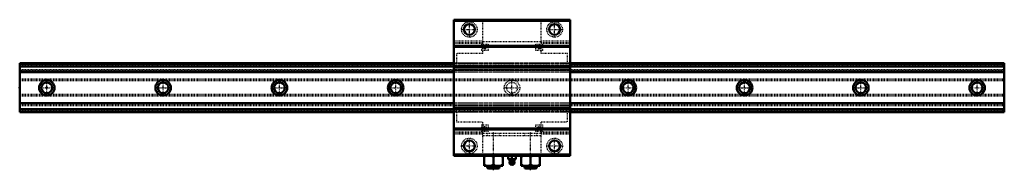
# Model space of a CAD drawing. Header units: millimetres. Extents: x -35 to 1235, y -106 to 88.
import ezdxf

# ---------------------------------------------------------------- set-up
doc = ezdxf.new("R2010")
doc.units = ezdxf.units.MM
doc.linetypes.add('Center', pattern=[1.5, 0.45, -0.5, 0.05, -0.5])
doc.linetypes.add('Dashed', pattern=[2, 1, -1])
for name, color, linetype, lineweight in [('2d ConnectionPoints', 7, 'Continuous', 50), ('AM_0', 7, 'Continuous', 50), ('AM_4', 3, 'Continuous', 25), ('AM_7', 7, 'Center', 25), ('AM_9', 6, 'Dashed', 25)]:
    doc.layers.add(name, color=color, linetype=linetype, lineweight=lineweight)

# ---------------------------------------------------------------- blocks, each defined once
blk = doc.blocks.new('1_NSR70TBC_0_in_NSR70TBC11270LG350APT18560000_4')
at = {"layer": 'AM_0'}
for p, q in [((525, 87.5), (525, -87.5)), ((675, 87.5), (525, 87.5)), ((675, 86.1), (525, 86.1)), ((675, 87.5), (675, -87.5)), ((675, 53.9), (525, 53.9)), ((675, 52.5), (525, 52.5)), ((675, 27.5), (525, 27.5)), ((675, 26.1), (525, 26.1)), ((675, -26.1), (525, -26.1)), ((675, -27.5), (525, -27.5)), ((675, -52.5), (525, -52.5)), ((675, -53.9), (525, -53.9)), ((675, -86.1), (525, -86.1)), ((675, -87.5), (525, -87.5)), ((564, -87.5), (564, -100.5)), ((576, -99.1), (576, -88.9)), ((588, -100.5), (588, -87.5)), ((595.1, -87.5), (595, -87.5)), ((595, -87.5), (595, -91.9)), ((595, -87.7), (597.5, -87.5)), ((597.5, -87.5), (600, -87.7)), ((600, -87.7), (602.5, -87.5)), ((600, -91.7), (600, -87.7)), ((602.5, -87.5), (605, -87.7)), ((605, -87.5), (604.9, -87.5)), ((605, -91.9), (605, -87.5)), ((612, -87.5), (612, -100.5)), ((624, -99.1), (624, -88.9)), ((636, -100.5), (636, -87.5)), ((564, -100.5), (588, -100.5)), ((568, -100.5), (568, -102)), ((584, -102), (584, -100.5)), ((595, -91.9), (595.3, -92)), ((595.3, -92), (604.7, -92)), ((596.7, -96.3), (597.5, -98.9)), ((596.7, -96.3), (603.3, -96.3)), ((597.5, -98.9), (602.5, -98.9)), ((602.5, -98.9), (603.3, -96.3)), ((604.7, -92), (605, -91.9)), ((612, -100.5), (636, -100.5)), ((616, -100.5), (616, -102)), ((632, -102), (632, -100.5)), ((570, -104), (582, -104)), ((618, -104), (630, -104))]:
    blk.add_line(p, q, dxfattribs=at)
for points in [[(564, -88.9), (565.5, -88.1), (567, -87.5)], [(573, -87.5), (573.1, -87.5), (574.6, -88.1), (576, -88.9)], [(576, -88.9), (577.5, -88.1), (579, -87.5)], [(585, -87.5), (585.1, -87.5), (586.6, -88.1), (588, -88.9)], [(612, -88.9), (613.5, -88.1), (615, -87.5)], [(621, -87.5), (621.1, -87.5), (622.6, -88.1), (624, -88.9)], [(624, -88.9), (625.5, -88.1), (627, -87.5)], [(633, -87.5), (633.1, -87.5), (634.6, -88.1), (636, -88.9)], [(567, -100.5), (566.9, -100.5), (565.4, -99.9), (564, -99.1)], [(576, -99.1), (574.5, -99.9), (573, -100.5)], [(579, -100.5), (578.9, -100.5), (577.4, -99.9), (576, -99.1)], [(588, -99.1), (586.5, -99.9), (585, -100.5)], [(600, -91.7), (597.5, -91.9), (595, -91.7)], [(605, -91.7), (602.5, -91.9), (600, -91.7)], [(615, -100.5), (614.9, -100.5), (613.4, -99.9), (612, -99.1)], [(624, -99.1), (622.5, -99.9), (621, -100.5)], [(627, -100.5), (626.9, -100.5), (625.4, -99.9), (624, -99.1)], [(636, -99.1), (634.5, -99.9), (633, -100.5)]]:
    blk.add_lwpolyline(points, dxfattribs=at)
for centre in [(545, 75), (655, 75), (545, -75), (655, -75)]:
    blk.add_circle(centre, 7, dxfattribs=at)
for centre, radius, start, end in [((591.6, -96.7), 6, 24.9708, 51.7548), ((600, -96.3), 3.3, 154.0327, 180), ((596.3, -94.5), 0.8, 334.0327, 24.9708), ((600, -97.5), 1.82, 231.1099, 308.8901), ((603.7, -94.5), 0.8, 155.0292, 205.9673), ((608.4, -96.7), 6, 128.2452, 155.0292), ((600, -96.3), 3.3, 0, 25.9673), ((570, -102), 2, 180, 270), ((582, -102), 2, 270, 0), ((618, -102), 2, 180, 270), ((630, -102), 2, 270, 0)]:
    blk.add_arc(centre, radius, start, end, dxfattribs=at)
at = {"layer": 'AM_4'}
for p, q in [((597, -94.2), (603, -94.2)), ((597, -94.9), (603, -94.9)), ((568, -102), (584, -102)), ((616, -102), (632, -102))]:
    blk.add_line(p, q, dxfattribs=at)
at = {"layer": 'AM_7'}
for p, q in [((545, 64.5), (545, 85.5)), ((655, 64.5), (655, 85.5)), ((534.5, 75), (555.5, 75)), ((644.5, 75), (665.5, 75)), ((562.6, 52), (567.4, 52)), ((565, 49.6), (565, 54.4)), ((632.6, 52), (637.4, 52)), ((635, 49.6), (635, 54.4)), ((525, 0), (525.5, 0)), ((675, 0), (674.5, 0)), ((565, -54.4), (565, -49.6)), ((635, -54.4), (635, -49.6)), ((562.6, -52), (567.4, -52)), ((576, -106.2), (576, -56.8)), ((624, -106.2), (624, -56.8)), ((632.6, -52), (637.4, -52)), ((534.5, -75), (555.5, -75)), ((545, -85.5), (545, -64.5)), ((644.5, -75), (665.5, -75)), ((655, -85.5), (655, -64.5)), ((600, -99.9), (600, -86.9))]:
    blk.add_line(p, q, dxfattribs=at)
at = {"layer": 'AM_9'}
for p, q in [((562.5, 43.9), (562.5, 87.5)), ((637.5, 87.2), (562.5, 87.2)), ((637.5, 85.5), (562.5, 85.5)), ((637.5, 43.9), (637.5, 87.5)), ((562.5, 59.8), (525, 59.8)), ((562.5, 57.9), (525, 57.9)), ((562.5, 57), (525, 57)), ((560.8, 56.2), (569.2, 56.2)), ((560.8, 56.2), (560.8, 47.8)), ((637.5, 59), (562.5, 59)), ((569.2, 56.2), (569.2, 47.8)), ((630.7, 47.8), (630.7, 56.2)), ((630.7, 56.2), (639.2, 56.2)), ((675, 59.8), (637.5, 59.8)), ((675, 57.9), (637.5, 57.9)), ((675, 57), (637.5, 57)), ((639.2, 56.2), (639.2, 47.8)), ((525.5, 50), (525, 50)), ((525, 42.7), (525.5, 42.7)), ((525.5, 50), (525.5, -50)), ((562.5, 43.9), (528.5, 43.9)), ((528.5, 43.9), (528.5, 31.5)), ((569.2, 47.8), (560.8, 47.8)), ((639.2, 47.8), (630.7, 47.8)), ((671.5, 43.9), (637.5, 43.9)), ((671.5, 31.5), (671.5, 43.9)), ((675, 50), (674.5, 50)), ((674.5, 50), (674.5, -50)), ((675, 42.7), (674.5, 42.7)), ((674.5, 31.5), (525.5, 31.5)), ((674.5, 30.9), (525.5, 30.9)), ((674.5, 28.3), (525.5, 28.3)), ((674.5, 27.4), (525.5, 27.4)), ((674.5, 23.2), (525.5, 23.2)), ((674.5, 22.5), (525.5, 22.5)), ((525.5, 22.4), (674.5, 22.4)), ((674.5, 19.8), (525.5, 19.8)), ((674.5, -19.8), (525.5, -19.8)), ((674.5, -22.4), (525.5, -22.4)), ((674.5, -22.5), (525.5, -22.5)), ((674.5, -23.2), (525.5, -23.2)), ((674.5, -27.4), (525.5, -27.4)), ((674.5, -28.3), (525.5, -28.3)), ((674.5, -30.9), (525.5, -30.9)), ((674.5, -31.5), (525.5, -31.5)), ((528.5, -31.5), (528.5, -43.9)), ((671.5, -43.9), (671.5, -31.5)), ((525.5, -42.7), (525, -42.7)), ((525, -50), (525.5, -50)), ((528.5, -43.9), (562.5, -43.9)), ((560.8, -47.8), (569.2, -47.8)), ((560.8, -47.8), (560.8, -56.2)), ((562.5, -87.5), (562.5, -43.9)), ((569.2, -47.8), (569.2, -56.2)), ((630.7, -56.2), (630.7, -47.8)), ((630.7, -47.8), (639.2, -47.8)), ((637.5, -43.9), (671.5, -43.9)), ((637.5, -87.5), (637.5, -43.9)), ((639.2, -47.8), (639.2, -56.2)), ((674.5, -42.7), (675, -42.7)), ((674.5, -50), (675, -50)), ((562.5, -57), (525, -57)), ((562.5, -57.9), (525, -57.9)), ((562.5, -59.8), (525, -59.8)), ((569.2, -56.2), (560.8, -56.2)), ((637.5, -59), (562.5, -59)), ((637.5, -62), (562.5, -62)), ((568, -59), (568, -62)), ((584, -62), (584, -59)), ((616, -59), (616, -62)), ((639.2, -56.2), (630.7, -56.2)), ((632, -62), (632, -59)), ((675, -57), (637.5, -57)), ((675, -57.9), (637.5, -57.9)), ((675, -59.8), (637.5, -59.8)), ((637.5, -85.5), (562.5, -85.5)), ((562.5, -87.2), (637.5, -87.2)), ((572, -101), (572, -104)), ((580, -101), (572, -101)), ((576, -101), (576, -104)), ((580, -101), (580, -104)), ((620, -101), (620, -104)), ((628, -101), (620, -101)), ((624, -101), (624, -104)), ((628, -101), (628, -104))]:
    blk.add_line(p, q, dxfattribs=at)
for centre, radius in [((545, 75), 10), ((655, 75), 10), ((565, 52), 2.25), ((565, 52), 1.45), ((635, 52), 2.25), ((635, 52), 1.45), ((565, -52), 2.25), ((565, -52), 1.45), ((635, -52), 2.25), ((635, -52), 1.45), ((545, -75), 10), ((655, -75), 10)]:
    blk.add_circle(centre, radius, dxfattribs=at)
blk = doc.blocks.new('2_NSR70TBC127035_Track_0_in_NSR70TBC11270LG350APT18560000_4')
at = {"layer": 'AM_0'}
for p, q in [((525, 31.5), (-35, 31.5)), ((-35, -31.5), (-35, 31.5)), ((525, 30.9), (-35, 30.9)), ((525, 27.4), (-35, 27.4)), ((1235, 31.5), (675, 31.5)), ((1235, 30.9), (675, 30.9)), ((1235, 27.4), (675, 27.4)), ((1235, -31.5), (1235, 31.5)), ((525, 19.8), (-35, 19.8)), ((1235, 19.8), (675, 19.8)), ((525, -19.8), (-35, -19.8)), ((1235, -19.8), (675, -19.8)), ((525, -27.4), (-35, -27.4)), ((525, -30.9), (-35, -30.9)), ((525, -31.5), (-35, -31.5)), ((1235, -27.4), (675, -27.4)), ((1235, -30.9), (675, -30.9)), ((1235, -31.5), (675, -31.5))]:
    blk.add_line(p, q, dxfattribs=at)
for centre, radius in [((0, 0), 10), ((0, 0), 7), ((150, 0), 10), ((150, 0), 7), ((300, 0), 10), ((300, 0), 7), ((450, 0), 10), ((450, 0), 7), ((750, 0), 10), ((750, 0), 7), ((900, 0), 10), ((900, 0), 7), ((1050, 0), 10), ((1050, 0), 7), ((1200, 0), 10), ((1200, 0), 7)]:
    blk.add_circle(centre, radius, dxfattribs=at)
at = {"layer": 'AM_7'}
for p, q in [((-10.5, 0), (10.5, 0)), ((0, -10.5), (0, 10.5)), ((139.5, 0), (160.5, 0)), ((150, -10.5), (150, 10.5)), ((289.5, 0), (310.5, 0)), ((300, -10.5), (300, 10.5)), ((439.5, 0), (460.5, 0)), ((450, -10.5), (450, 10.5)), ((589.5, 0), (610.5, 0)), ((600, -10.5), (600, 10.5)), ((739.5, 0), (760.5, 0)), ((750, -10.5), (750, 10.5)), ((889.5, 0), (910.5, 0)), ((900, -10.5), (900, 10.5)), ((1039.5, 0), (1060.5, 0)), ((1050, -10.5), (1050, 10.5)), ((1189.5, 0), (1210.5, 0)), ((1200, -10.5), (1200, 10.5))]:
    blk.add_line(p, q, dxfattribs=at)
at = {"layer": 'AM_9'}
for p, q in [((1235, 30.1), (-35, 30.1)), ((1235, 28.3), (-35, 28.3)), ((675, 31.5), (525, 31.5)), ((675, 30.9), (525, 30.9)), ((675, 27.4), (525, 27.4)), ((1235, 23.2), (-35, 23.2)), ((1235, 22.5), (-35, 22.5)), ((-35, 22.4), (1235, 22.4)), ((675, 19.8), (525, 19.8)), ((1235, 10.8), (-35, 10.8)), ((1235, 9.4), (-35, 9.4)), ((1235, 8.7), (-35, 8.7)), ((1235, -8.7), (-35, -8.7)), ((1235, -9.4), (-35, -9.4)), ((1235, -10.8), (-35, -10.8)), ((1235, -22.4), (-35, -22.4)), ((1235, -22.5), (-35, -22.5)), ((1235, -23.2), (-35, -23.2)), ((675, -19.8), (525, -19.8)), ((1235, -28.3), (-35, -28.3)), ((1235, -30.1), (-35, -30.1)), ((675, -27.4), (525, -27.4)), ((675, -30.9), (525, -30.9)), ((675, -31.5), (525, -31.5))]:
    blk.add_line(p, q, dxfattribs=at)
for radius in [10, 7]:
    blk.add_circle((600, 0), radius, dxfattribs=at)

msp = doc.modelspace()

# ---------------------------------------------------------------- linework, layer by layer
at = {"layer": '2d ConnectionPoints'}
for p in [(-35, 0), (0, 0), (0, 0)]:
    msp.add_point(p, dxfattribs=at)

# ---------------------------------------------------------------- block references
for name in ['1_NSR70TBC_0_in_NSR70TBC11270LG350APT18560000_4', '2_NSR70TBC127035_Track_0_in_NSR70TBC11270LG350APT18560000_4']:
    msp.add_blockref(name, (0, 0))

doc.saveas('drawing.dxf')
